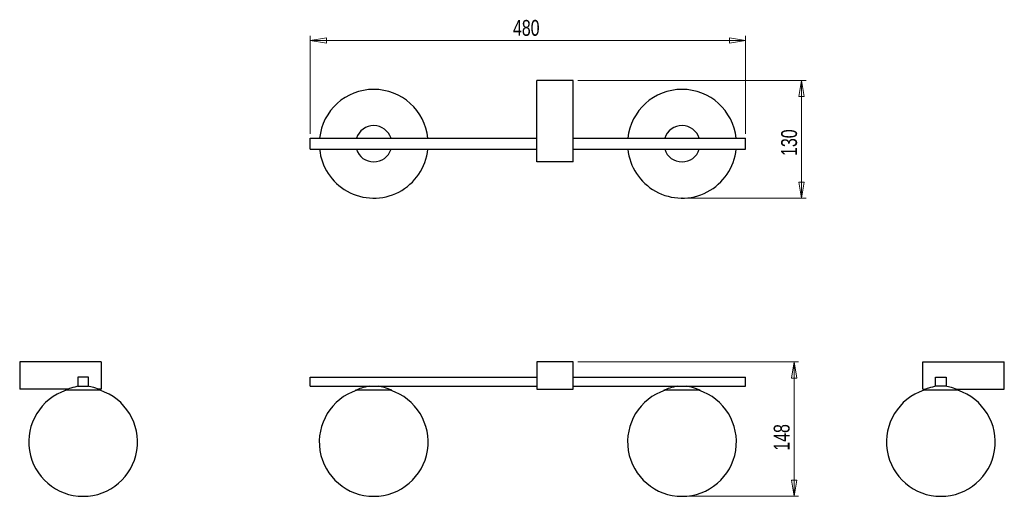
# Model space of a CAD drawing. Header units: millimetres. Extents: x 22 to 239, y 82 to 187.
import ezdxf

# ---------------------------------------------------------------- set-up
doc = ezdxf.new("R2010")
doc.units = ezdxf.units.MM
doc.header["$PDSIZE"] = -1
doc.styles.add('SLDTEXTSTYLE0', font='TXT', dxfattribs={"width": 0.75})
doc.dimstyles.new('SLDDIMSTYLE0', dxfattribs={"dimtxt": 3.5, "dimasz": 3.556, "dimexe": 0, "dimexo": 0.0625, "dimgap": 0.875, "dimtad": 1, "dimdec": 0, "dimlfac": 5, "dimrnd": 1e-09, "dimzin": 12, "dimdsep": 46, "dimtxsty": 'SLDTEXTSTYLE0', "dimblk1": 'CLOSED', "dimblk2": 'CLOSED', "dimsah": 1, "dimcen": 0.09, "dimadec": 0, "dimazin": 3, "dimtfac": 1, "dimtdec": 0, "dimtofl": 0, "dimtmove": 0, "dimatfit": 3, "dimldrblk": 'CLOSED', "dimfxl": 0, "dimfrac": 2, "dimtolj": 1, "dimtzin": 12, "dimarcsym": 0})
doc.dimstyles.new('SLDDIMSTYLE1', dxfattribs={"dimtxt": 3.5, "dimasz": 3.556, "dimexe": 0, "dimexo": 0.0625, "dimgap": 0.875, "dimtad": 1, "dimdec": 0, "dimlfac": 5, "dimrnd": 1e-09, "dimzin": 12, "dimdsep": 46, "dimtxsty": 'SLDTEXTSTYLE0', "dimblk1": 'CLOSED', "dimblk2": 'CLOSED', "dimsah": 1, "dimcen": 0.09, "dimadec": 0, "dimazin": 3, "dimtfac": 1, "dimtofl": 0, "dimtmove": 0, "dimatfit": 3, "dimldrblk": 'CLOSED', "dimfxl": 0, "dimfrac": 2, "dimtolj": 1, "dimtzin": 12, "dimarcsym": 0})

# ---------------------------------------------------------------- blocks, each defined once
blk = doc.blocks.new('_Closed')
at = {"color": 0, "linetype": 'ByBlock', "lineweight": -2}
for p, q in [((-1, 0.166667), (0, 0)), ((-1, 0.166667), (-1, -0.166667)), ((0, 0), (-1, -0.166667)), ((0, 0), (-1, 0))]:
    blk.add_line(p, q, dxfattribs=at)
blk = doc.blocks.new('_D')
at = {"color": 7, "linetype": 'Continuous', "lineweight": 0}
for p, q in [((144.93, 111.84), (193.66, 111.84)), ((192.66, 82.17), (192.66, 111.84)), ((168.93, 82.17), (193.66, 82.17))]:
    blk.add_line(p, q, dxfattribs=at)
at = {"color": 7, "linetype": 'Continuous', "lineweight": 18, "xscale": 3.556, "yscale": 3.556}
for p, rotation in [((192.66, 111.84), 90.0000000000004), ((192.66, 82.17), 270.0000000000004)]:
    blk.add_blockref('_Closed', p, dxfattribs=dict(at, rotation=rotation))
at = {"color": 7, "linetype": 'Continuous', "lineweight": 18, "insert": (188.15, 92.25), "char_height": 3.5, "attachment_point": 1, "rotation": 90, "style": 'SLDTEXTSTYLE0'}
blk.add_mtext('148', dxfattribs=at)
blk = doc.blocks.new('_D_1')
at = {"color": 7, "linetype": 'Continuous', "lineweight": 0}
for p, q in [((144.93, 173.99), (195.31, 173.99)), ((194.31, 147.99), (194.31, 173.99)), ((168.93, 147.99), (195.31, 147.99))]:
    blk.add_line(p, q, dxfattribs=at)
at = {"color": 7, "linetype": 'Continuous', "lineweight": 18, "xscale": 3.556, "yscale": 3.556}
for p, rotation in [((194.31, 173.99), 90.0000000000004), ((194.31, 147.99), 270.0000000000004)]:
    blk.add_blockref('_Closed', p, dxfattribs=dict(at, rotation=rotation))
at = {"color": 7, "linetype": 'Continuous', "lineweight": 18, "insert": (189.79, 157.31), "char_height": 3.5, "attachment_point": 1, "rotation": 90, "style": 'SLDTEXTSTYLE0'}
blk.add_mtext('130', dxfattribs=at)
blk = doc.blocks.new('_D_2')
at = {"color": 7, "linetype": 'Continuous', "lineweight": 0}
for p, q in [((85.93, 162.19), (85.93, 183.81)), ((85.93, 182.81), (181.93, 182.81)), ((181.93, 162.19), (181.93, 183.81))]:
    blk.add_line(p, q, dxfattribs=at)
at = {"color": 7, "linetype": 'Continuous', "lineweight": 18, "xscale": 3.556, "yscale": 3.556}
for p, rotation in [((85.93, 182.81, 57.62), 180.0000000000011), ((181.93, 182.81, 57.62), 1.068666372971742e-12)]:
    blk.add_blockref('_Closed', p, dxfattribs=dict(at, rotation=rotation))
at = {"color": 7, "linetype": 'Continuous', "lineweight": 18, "insert": (130.65, 187.32), "char_height": 3.5, "attachment_point": 1, "style": 'SLDTEXTSTYLE0'}
blk.add_mtext('480', dxfattribs=at)

msp = doc.modelspace()

# ---------------------------------------------------------------- linework, layer by layer
at = {"color": 7, "linetype": 'Continuous', "lineweight": 25}
for p, q in [((135.93, 155.99), (135.93, 173.99)), ((143.93, 173.99), (135.93, 173.99)), ((143.93, 155.99), (143.93, 173.99)), ((85.93, 161.19), (135.93, 161.19)), ((85.93, 158.79), (85.93, 161.19)), ((143.93, 161.19), (181.93, 161.19)), ((181.93, 158.79), (181.93, 161.19)), ((85.93, 158.79), (135.93, 158.79)), ((143.93, 158.79), (181.93, 158.79)), ((143.93, 155.99), (135.93, 155.99)), ((21.84, 111.84), (21.84, 105.84)), ((39.84, 111.84), (21.84, 111.84)), ((39.84, 111.84), (39.84, 105.84)), ((135.93, 111.84), (135.93, 105.84)), ((143.93, 111.84), (135.93, 111.84)), ((143.93, 105.84), (143.93, 111.84)), ((221.02, 105.84), (221.02, 111.84)), ((221.02, 111.84), (239.02, 111.84)), ((239.02, 105.84), (239.02, 111.84)), ((37.04, 108.46), (34.64, 108.46)), ((34.64, 108.46), (34.64, 106.46)), ((34.64, 106.46), (37.04, 106.46)), ((37.04, 106.46), (37.04, 108.46)), ((85.93, 106.46), (85.93, 108.46)), ((85.93, 108.46), (135.93, 108.46)), ((85.93, 106.46), (135.93, 106.46)), ((143.93, 108.46), (181.93, 108.46)), ((143.93, 106.46), (181.93, 106.46)), ((181.93, 106.46), (181.93, 108.46)), ((223.82, 106.46), (223.82, 108.46)), ((223.82, 108.46), (226.22, 108.46)), ((226.22, 106.46), (223.82, 106.46)), ((226.22, 108.46), (226.22, 106.46)), ((32.55, 105.84), (21.84, 105.84)), ((39.84, 105.58), (31.84, 105.58)), ((39.84, 105.84), (39.11, 105.84)), ((103.93, 105.58), (95.93, 105.58)), ((135.93, 105.84), (143.93, 105.84)), ((171.93, 105.58), (163.93, 105.58)), ((221.02, 105.84), (221.72, 105.84)), ((229.02, 105.58), (221.02, 105.58)), ((228.28, 105.84), (239.02, 105.84))]:
    msp.add_line(p, q, dxfattribs=at)
for centre, radius, start, end in [((99.93, 159.99), 12, 5.7392, 174.2608), ((167.93, 159.99), 12, 5.7392, 174.2608), ((99.93, 159.99), 4, 89.5027, 162.5424), ((99.93, 159.99), 4, 17.4576, 89.5027), ((167.93, 159.99), 4, 89.7411, 162.5424), ((167.93, 159.99), 4, 17.4576, 89.7411), ((99.93, 159.99), 12, 185.7392, 240.593), ((99.93, 159.99), 12, 240.593, 354.2608), ((99.93, 159.99), 4, 197.4576, 342.5424), ((167.93, 159.99), 12, 185.7392, 240.8313), ((167.93, 159.99), 12, 240.8313, 354.2608), ((167.93, 159.99), 4, 197.4576, 342.5424), ((35.84, 94.17), 12, 108.0593, 71.9407), ((99.93, 94.17), 12, 108.0593, 71.9407), ((167.93, 94.17), 12, 108.0593, 71.9407), ((225.02, 94.17), 12, 108.0593, 71.9407)]:
    msp.add_arc(centre, radius, start, end, dxfattribs=at)
for points, knots in [([(34.84, 106.46), (34.27, 106.35), (33.24, 106.15), (32.27, 105.75), (31.84, 105.58)], [0, 0, 0, 0, 0.558602, 1, 1, 1, 1]), ([(39.84, 105.58), (39.3, 105.8), (38.33, 106.18), (37.3, 106.38), (36.84, 106.46)], [0, 0, 0, 0, 0.56091, 1, 1, 1, 1]), ([(98.93, 106.46), (98.35, 106.35), (97.32, 106.15), (96.35, 105.75), (95.93, 105.58)], [0, 0, 0, 0, 0.558602, 1, 1, 1, 1]), ([(103.93, 105.58), (103.38, 105.8), (102.41, 106.18), (101.38, 106.38), (100.93, 106.46)], [0, 0, 0, 0, 0.56091, 1, 1, 1, 1]), ([(166.93, 106.46), (166.35, 106.35), (165.32, 106.15), (164.35, 105.75), (163.93, 105.58)], [0, 0, 0, 0, 0.558602, 1, 1, 1, 1]), ([(171.93, 105.58), (171.38, 105.8), (170.41, 106.18), (169.38, 106.38), (168.93, 106.46)], [0, 0, 0, 0, 0.56091, 1, 1, 1, 1]), ([(224.02, 106.46), (223.44, 106.35), (222.42, 106.15), (221.45, 105.75), (221.02, 105.58)], [0, 0, 0, 0, 0.558602, 1, 1, 1, 1]), ([(229.02, 105.58), (228.47, 105.8), (227.5, 106.18), (226.47, 106.38), (226.02, 106.46)], [0, 0, 0, 0, 0.56091, 1, 1, 1, 1])]:
    msp.add_open_spline(points, degree=3, knots=knots, dxfattribs=at)
at = {"color": 7, "linetype": 'Continuous', "lineweight": 0}
for p in [(167.93, 147.99), (167.93, 82.17)]:
    msp.add_point(p, dxfattribs=at)

# ---------------------------------------------------------------- dimensions: what is measured, and where the dimension line sits
at = {"color": 7, "linetype": 'Continuous', "lineweight": 18}
for base, p1, p2, angle, dimstyle, picture, middle in [((181.93, 182.81), (85.93, 161.19), (181.93, 161.19), 0, 'SLDDIMSTYLE0', '_D_2', (134.53, 182.81)), ((194.31, 173.99), (167.93, 147.99), (143.93, 173.99), 90, 'SLDDIMSTYLE1', '_D_1', (194.31, 161.19)), ((192.66, 111.84), (167.93, 82.17), (143.93, 111.84), 90, 'SLDDIMSTYLE0', '_D', (192.66, 96.13))]:
    dim = msp.add_linear_dim(base=base, p1=p1, p2=p2, angle=angle, dimstyle=dimstyle, dxfattribs=at)
    dim.commit()
    dim.dimension.update_dxf_attribs({"geometry": picture, "text_midpoint": middle, "dimtype": 160})

doc.saveas('drawing.dxf')
